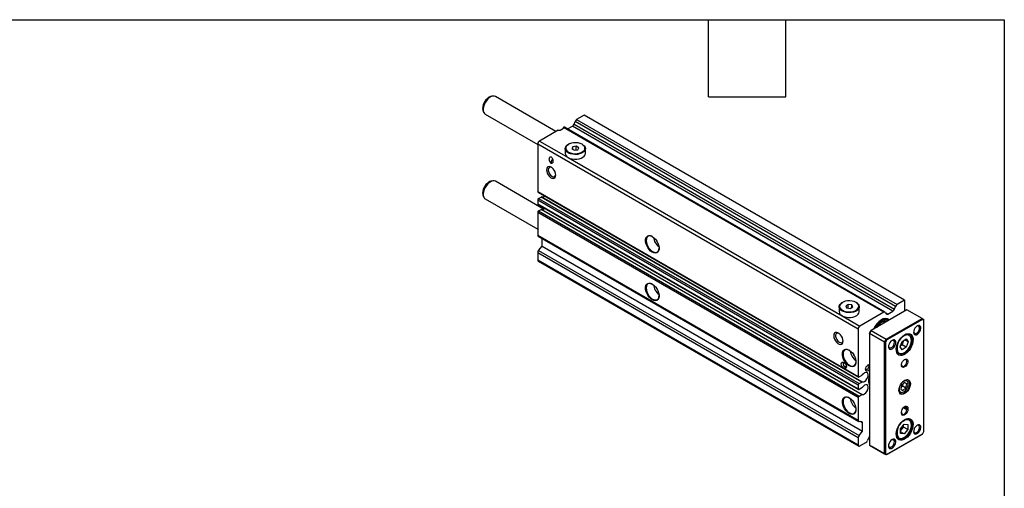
# Model space of a CAD drawing. Header units: millimetres. Extents: x 13 to 546, y 13 to 419.
# Tile 6 of 6: x 352 to 546, y 327 to 419. Entities that reach past the tile are written whole.
import ezdxf

# ---------------------------------------------------------------- set-up
doc = ezdxf.new("R2010")
doc.units = ezdxf.units.MM
doc.header["$LTSCALE"] = 2
doc.linetypes.add('SLD-Solid', pattern=[0])
doc.layers.add('TEXT', color=140, linetype='SLD-Solid', lineweight=25)

msp = doc.modelspace()

# ---------------------------------------------------------------- linework, layer by layer
for p, q in [((445.08, 404.01), (444.87, 403.98)), ((457.54, 397.02), (445.58, 403.93)), ((443.17, 401.05), (443.26, 400.85)), ((443.58, 400.46), (453.95, 394.48)), ((461.12, 398.48), (461.32, 399)), ((461.12, 398.48), (461.32, 399)), ((524.61, 362.47), (461.32, 399)), ((524.61, 362.47), (461.32, 399)), ((463.14, 400.26), (461.63, 399.39)), ((463.14, 400.26), (461.63, 399.39)), ((461.63, 399.39), (524.92, 362.85)), ((461.63, 399.39), (524.92, 362.85)), ((526.42, 363.72), (463.14, 400.26)), ((526.42, 363.72), (463.14, 400.26)), ((458.01, 397.3), (454.3, 395.15)), ((458.01, 397.3), (454.3, 395.15)), ((458.01, 397.3), (458.37, 397.3)), ((458.01, 397.3), (458.37, 397.3)), ((458.37, 397.3), (459.07, 397.71)), ((458.37, 397.3), (459.07, 397.71)), ((459.07, 397.71), (459.07, 397.81)), ((522.28, 361.33), (459.07, 397.81)), ((459.07, 397.71), (459.07, 397.81)), ((522.28, 361.33), (459.07, 397.81)), ((522.53, 361.35), (459.24, 397.89)), ((522.53, 361.35), (459.24, 397.89)), ((459.84, 397.54), (460.81, 398.1)), ((459.84, 397.54), (460.81, 398.1)), ((524.1, 361.56), (460.81, 398.1)), ((524.1, 361.56), (460.81, 398.1)), ((461.12, 398.48), (524.41, 361.94)), ((461.12, 398.48), (524.41, 361.94)), ((454.3, 395.15), (459.96, 391.89)), ((454.3, 395.15), (459.96, 391.89)), ((517.23, 358.01), (453.95, 394.54)), ((453.95, 394.54), (453.95, 385.19)), ((517.23, 358.01), (453.95, 394.54)), ((453.95, 394.54), (453.95, 385.19)), ((459.37, 393.64), (459.37, 392.7)), ((459.37, 393.64), (459.37, 392.7)), ((460.03, 394.5), (459.96, 394.46)), ((460.03, 394.5), (459.96, 394.46)), ((460.86, 394.02), (460.67, 393.62)), ((460.86, 394.02), (460.67, 393.62)), ((460.67, 393.62), (461.18, 393.32)), ((460.67, 393.62), (461.18, 393.32)), ((461.56, 394.13), (460.86, 394.02)), ((461.56, 394.13), (460.86, 394.02)), ((460.86, 393.51), (460.86, 394.02)), ((460.86, 393.51), (460.86, 394.02)), ((461.18, 393.32), (461.88, 393.43)), ((461.18, 393.32), (461.88, 393.43)), ((462.07, 393.83), (461.56, 394.13)), ((461.56, 393.38), (461.56, 394.13)), ((462.07, 393.83), (461.56, 394.13)), ((461.56, 393.38), (461.56, 394.13)), ((461.88, 393.43), (462.07, 393.83)), ((461.88, 393.43), (462.07, 393.83)), ((462.79, 394.46), (462.71, 394.5)), ((462.79, 394.46), (462.71, 394.5)), ((463.37, 392.7), (463.37, 393.64)), ((463.37, 392.7), (463.37, 393.64)), ((459.96, 391.89), (514.05, 360.66)), ((459.96, 391.89), (514.05, 360.66)), ((445.08, 387.27), (444.87, 387.24)), ((455.09, 381.7), (445.58, 387.19)), ((453.95, 385.19), (514.4, 350.29)), ((453.95, 385.19), (514.4, 350.29)), ((454, 385.08), (517.28, 348.54)), ((454, 385.08), (517.28, 348.54)), ((443.17, 384.31), (443.26, 384.11)), ((443.58, 383.72), (453.95, 377.74)), ((517.23, 346.94), (453.95, 383.48)), ((453.95, 383.48), (453.95, 382.74)), ((517.23, 346.94), (453.95, 383.48)), ((453.95, 383.48), (453.95, 382.74)), ((454.12, 383.78), (454.64, 384.08)), ((454.12, 383.78), (454.64, 384.08)), ((454.12, 383.78), (517.41, 347.25)), ((454.12, 383.78), (517.41, 347.25)), ((517.93, 347.55), (454.64, 384.08)), ((517.93, 347.55), (454.64, 384.08)), ((454.75, 384.1), (518.03, 347.57)), ((454.75, 384.1), (518.03, 347.57)), ((453.95, 382.74), (517.23, 346.21)), ((453.95, 382.74), (517.23, 346.21)), ((454, 382.63), (517.28, 346.09)), ((454, 382.63), (517.28, 346.09)), ((454.12, 381.33), (454.64, 381.63)), ((454.12, 381.33), (454.64, 381.63)), ((454.12, 381.33), (517.41, 344.8)), ((454.12, 381.33), (517.41, 344.8)), ((517.93, 345.1), (454.64, 381.63)), ((517.93, 345.1), (454.64, 381.63)), ((454.75, 381.65), (518.03, 345.12)), ((454.75, 381.65), (518.03, 345.12)), ((517.23, 344.49), (453.95, 381.03)), ((453.95, 381.03), (453.95, 376.56)), ((517.23, 344.49), (453.95, 381.03)), ((453.95, 381.03), (453.95, 376.56)), ((453.95, 376.56), (517.23, 340.03)), ((453.95, 376.56), (517.23, 340.03)), ((454.05, 376.33), (517.34, 339.8)), ((454.05, 376.33), (517.34, 339.8)), ((454.83, 374.41), (454.83, 375.88)), ((454.83, 374.41), (454.83, 375.88)), ((477.57, 375.22), (477.48, 375.36)), ((477.57, 375.22), (477.48, 375.36)), ((454.12, 373.53), (454.83, 374.41)), ((454.12, 373.53), (454.83, 374.41)), ((454.12, 373.53), (517.41, 337)), ((454.12, 373.53), (517.41, 337)), ((454.83, 374.41), (518.12, 337.88)), ((454.83, 374.41), (518.12, 337.88)), ((517.23, 336.54), (453.95, 373.08)), ((453.95, 373.08), (453.95, 371.68)), ((517.23, 336.54), (453.95, 373.08)), ((453.95, 373.08), (453.95, 371.68)), ((453.95, 371.68), (517.23, 335.14)), ((453.95, 371.68), (517.23, 335.14)), ((454.05, 371.45), (517.34, 334.92)), ((454.05, 371.45), (517.34, 334.92)), ((477.57, 365.83), (477.48, 365.97)), ((477.57, 365.83), (477.48, 365.97)), ((526.42, 363.72), (524.92, 362.85)), ((526.42, 363.72), (524.92, 362.85)), ((526.42, 363.72), (526.42, 361.56)), ((526.42, 363.72), (526.42, 361.56)), ((513.46, 362.42), (513.46, 361.48)), ((513.46, 362.42), (513.46, 361.48)), ((514.12, 363.27), (514.05, 363.23)), ((514.12, 363.27), (514.05, 363.23)), ((515.28, 362.9), (514.77, 362.61)), ((515.28, 362.9), (514.77, 362.61)), ((514.77, 362.61), (514.95, 362.2)), ((514.77, 362.61), (514.95, 362.2)), ((514.95, 362.2), (515.65, 362.1)), ((514.95, 362.2), (515.65, 362.1)), ((515.98, 362.79), (515.28, 362.9)), ((515.28, 362.15), (515.28, 362.9)), ((515.98, 362.79), (515.28, 362.9)), ((515.28, 362.15), (515.28, 362.9)), ((515.65, 362.1), (516.16, 362.39)), ((515.65, 362.1), (516.16, 362.39)), ((516.16, 362.39), (515.98, 362.79)), ((515.98, 362.28), (515.98, 362.79)), ((516.16, 362.39), (515.98, 362.79)), ((515.98, 362.28), (515.98, 362.79)), ((516.88, 363.23), (516.81, 363.27)), ((516.88, 363.23), (516.81, 363.27)), ((517.46, 361.48), (517.46, 362.42)), ((517.46, 361.48), (517.46, 362.42)), ((526.88, 361.82), (519.81, 357.74)), ((524.41, 361.94), (524.61, 362.47)), ((524.41, 361.94), (524.61, 362.47)), ((529.85, 360.11), (526.88, 361.82)), ((514.05, 360.66), (517.59, 358.62)), ((514.05, 360.66), (517.59, 358.62)), ((522.28, 361.33), (517.59, 358.62)), ((522.28, 361.33), (517.59, 358.62)), ((522.58, 361.3), (522.79, 361.01)), ((522.58, 361.3), (522.79, 361.01)), ((522.61, 361.26), (523.09, 360.98)), ((522.61, 361.26), (523.09, 360.98)), ((522.78, 356.03), (529.85, 360.11)), ((523.01, 359.8), (522.8, 359.93)), ((523.01, 359.8), (522.8, 359.93)), ((529.92, 359.9), (522.93, 355.87)), ((523.09, 360.98), (524.1, 361.56)), ((523.09, 360.98), (524.1, 361.56)), ((529.85, 360.11), (529.92, 359.9)), ((529.85, 360.11), (530.21, 359.91)), ((530.21, 359.73), (529.92, 359.9)), ((530.21, 359.73), (530.21, 359.91)), ((517.23, 358.01), (517.23, 348.66)), ((517.23, 358.01), (517.23, 348.66)), ((530.21, 337.79), (530.21, 359.73)), ((519.81, 357.74), (519.46, 357.13)), ((519.46, 357.2), (519.75, 357.71)), ((519.46, 357.13), (519.46, 357.2)), ((522.43, 355.41), (519.46, 357.13)), ((519.46, 357.13), (519.46, 335.08)), ((519.81, 357.74), (519.75, 357.71)), ((519.81, 357.74), (522.78, 356.03)), ((522.43, 355.41), (522.78, 356.03)), ((522.78, 356.03), (522.93, 355.87)), ((525.91, 355.59), (526.73, 356.06)), ((527.14, 355.48), (526.43, 355.89)), ((526.73, 356.06), (527.14, 355.48)), ((527.31, 356.89), (527.05, 357.04)), ((522.43, 355.41), (522.64, 355.36)), ((522.43, 333.37), (522.43, 355.41)), ((522.93, 355.87), (522.64, 355.36)), ((522.64, 355.36), (522.64, 333.42)), ((525.5, 354.53), (525.91, 355.59)), ((525.91, 353.95), (525.5, 354.53)), ((525.56, 354.69), (525.91, 354.89)), ((525.91, 354.89), (526.26, 355.79)), ((526.73, 354.43), (525.91, 354.89)), ((526.73, 354.43), (525.91, 353.95)), ((527.14, 355.48), (526.73, 354.43)), ((516.46, 352.76), (516.37, 352.91)), ((516.46, 352.76), (516.37, 352.91)), ((524.92, 353.36), (525.19, 353.21)), ((514.26, 351.15), (514.26, 351.14)), ((514.26, 351.15), (514.26, 351.14)), ((514.37, 351.36), (514.32, 351.3)), ((514.37, 351.36), (514.32, 351.3)), ((514.4, 350.29), (517.23, 348.66)), ((514.4, 350.29), (517.23, 348.66)), ((514.74, 350.57), (514.82, 350.58)), ((514.74, 350.57), (514.82, 350.58)), ((518.84, 350.06), (518.76, 350.07)), ((518.84, 350.06), (518.76, 350.07)), ((519, 350.09), (519.01, 350.09)), ((519, 350.09), (519.01, 350.09)), ((519.21, 350.85), (519.27, 350.79)), ((519.21, 350.85), (519.27, 350.79)), ((517.93, 348.86), (517.41, 348.56)), ((517.93, 348.86), (517.41, 348.56)), ((519.42, 348.1), (519.29, 347.99)), ((519.42, 348.1), (519.29, 347.99)), ((519.42, 348.1), (519.31, 348.17)), ((519.42, 348.1), (519.31, 348.17)), ((519.4, 348.72), (519.41, 348.72)), ((519.4, 348.72), (519.41, 348.72)), ((519.41, 348.72), (519.46, 348.74)), ((519.41, 348.72), (519.46, 348.74)), ((519.46, 348.14), (519.42, 348.1)), ((519.46, 348.14), (519.42, 348.1)), ((517.23, 346.94), (517.23, 346.21)), ((517.23, 346.94), (517.23, 346.21)), ((517.41, 347.25), (517.93, 347.55)), ((517.41, 347.25), (517.93, 347.55)), ((517.93, 346.41), (517.41, 346.11)), ((517.93, 346.41), (517.41, 346.11)), ((525.82, 346.93), (525.66, 346.15)), ((525.66, 346.15), (526.09, 345.9)), ((525.73, 346.52), (526.04, 346.79)), ((526.41, 347.45), (525.82, 346.93)), ((526.04, 346.79), (526.13, 347.21)), ((526.04, 346.79), (526.68, 346.43)), ((526.09, 345.9), (526.68, 346.43)), ((526.84, 347.2), (526.41, 347.45)), ((526.41, 347.45), (526.84, 347.2)), ((526.68, 346.43), (526.84, 347.2)), ((526.86, 347.91), (526.74, 347.98)), ((517.23, 344.49), (517.23, 340.03)), ((517.23, 344.49), (517.23, 340.03)), ((517.41, 344.8), (517.93, 345.1)), ((517.41, 344.8), (517.93, 345.1)), ((525.37, 345.6), (525.49, 345.53)), ((516.46, 343.37), (516.37, 343.52)), ((516.46, 343.37), (516.37, 343.52)), ((526.19, 342.53), (526.85, 342.15)), ((526.33, 342.65), (526.85, 342.35)), ((527.06, 342.35), (526.85, 342.35)), ((526.85, 342.15), (526.85, 342.35)), ((527.06, 342.35), (527.06, 342.15)), ((525.79, 341.41), (525.79, 341.62)), ((527.06, 342.15), (526.85, 342.15)), ((517.94, 339.73), (517.41, 339.78)), ((517.94, 339.73), (517.41, 339.78)), ((518.12, 339.48), (517.63, 339.76)), ((518.12, 339.48), (517.63, 339.76)), ((518.12, 337.88), (518.12, 339.48)), ((518.12, 337.88), (518.12, 339.48)), ((525.61, 338.33), (526.32, 339.21)), ((525.61, 337.93), (526.21, 338.67)), ((526.21, 338.67), (526.21, 339.08)), ((527.03, 338.2), (526.21, 338.67)), ((526.32, 339.21), (527.03, 339.15)), ((527.03, 339.15), (527.03, 338.2)), ((527.31, 340.15), (527.05, 340.3)), ((517.23, 336.54), (517.23, 335.14)), ((517.23, 336.54), (517.23, 335.14)), ((517.41, 337), (518.12, 337.88)), ((517.41, 337), (518.12, 337.88)), ((519.25, 336.51), (519.05, 335.99)), ((519.25, 336.51), (519.05, 335.99)), ((529.85, 337.25), (522.78, 333.16)), ((522.93, 333.25), (529.92, 337.28)), ((524.92, 336.62), (525.19, 336.47)), ((525.61, 337.39), (525.61, 338.33)), ((526.32, 337.32), (525.61, 337.73)), ((526.32, 337.32), (525.61, 337.39)), ((527.03, 338.2), (526.32, 337.32)), ((529.92, 337.28), (529.85, 337.25)), ((529.92, 337.28), (530.21, 337.79)), ((517.59, 334.94), (518.74, 335.61)), ((517.59, 334.94), (518.74, 335.61)), ((519.46, 335.08), (522.43, 333.37)), ((519.46, 335.08), (519.81, 334.88)), ((522.78, 333.16), (519.81, 334.88)), ((522.43, 333.37), (522.64, 333.42)), ((522.78, 333.16), (522.43, 333.37)), ((522.64, 333.42), (522.93, 333.25)), ((522.93, 333.25), (522.78, 333.16))]:
    msp.add_line(p, q)
at = {"flags": 128}
for points in [[(444.87, 403.98), (444.71, 403.95), (444.4, 403.81), (444.09, 403.59), (443.79, 403.29), (443.53, 402.93), (443.32, 402.53), (443.17, 402.13), (443.1, 401.73), (443.1, 401.36), (443.17, 401.05), (443.17, 401.05)], [(445.58, 403.93), (445.35, 404.01), (445.06, 404.01), (444.74, 403.91), (444.41, 403.72), (444.09, 403.45), (443.8, 403.11), (443.55, 402.72), (443.35, 402.3), (443.22, 401.88), (443.17, 401.47), (443.18, 401.11), (443.28, 400.8), (443.44, 400.56), (443.58, 400.46)], [(460.03, 392.95), (460.39, 392.79), (460.81, 392.68), (461.26, 392.63), (461.71, 392.65), (462.15, 392.72), (462.54, 392.86), (462.87, 393.05), (463.1, 393.28), (463.24, 393.53), (463.27, 393.79), (463.19, 394.05), (463, 394.29), (462.71, 394.5), (462.35, 394.66), (461.94, 394.77), (461.49, 394.82), (461.03, 394.8), (460.59, 394.73), (460.2, 394.59), (459.88, 394.4), (459.64, 394.18), (459.5, 393.92), (459.47, 393.66), (459.56, 393.4), (459.75, 393.16), (460.03, 392.95)], [(460.03, 392.95), (460.39, 392.79), (460.81, 392.68), (461.26, 392.63), (461.71, 392.65), (462.15, 392.72), (462.54, 392.86), (462.87, 393.05), (463.1, 393.28), (463.24, 393.53), (463.27, 393.79), (463.19, 394.05), (463, 394.29), (462.71, 394.5), (462.35, 394.66), (461.94, 394.77), (461.49, 394.82), (461.03, 394.8), (460.59, 394.73), (460.2, 394.59), (459.88, 394.4), (459.64, 394.18), (459.5, 393.92), (459.47, 393.66), (459.56, 393.4), (459.75, 393.16), (460.03, 392.95)], [(462.79, 394.46), (462.87, 394.41), (463.13, 394.19), (463.3, 393.94), (463.37, 393.68), (463.33, 393.41), (463.18, 393.16), (462.94, 392.93), (462.61, 392.74), (462.22, 392.6), (461.78, 392.51), (461.31, 392.49), (460.85, 392.53), (460.42, 392.63), (460.04, 392.78), (459.73, 392.98), (459.51, 393.22), (459.39, 393.48), (459.38, 393.74), (459.47, 394.01), (459.67, 394.25), (459.96, 394.46), (459.96, 394.46)], [(462.79, 394.46), (462.87, 394.41), (463.13, 394.19), (463.3, 393.94), (463.37, 393.68), (463.33, 393.41), (463.18, 393.16), (462.94, 392.93), (462.61, 392.74), (462.22, 392.6), (461.78, 392.51), (461.31, 392.49), (460.85, 392.53), (460.42, 392.63), (460.04, 392.78), (459.73, 392.98), (459.51, 393.22), (459.39, 393.48), (459.38, 393.74), (459.47, 394.01), (459.67, 394.25), (459.96, 394.46), (459.96, 394.46)], [(459.96, 391.89), (460.32, 391.72), (460.74, 391.61), (461.2, 391.55), (461.66, 391.56), (462.11, 391.63), (462.52, 391.76), (462.87, 391.94), (463.13, 392.16), (463.3, 392.41), (463.37, 392.67), (463.37, 392.7)], [(459.96, 391.89), (460.32, 391.72), (460.74, 391.61), (461.2, 391.55), (461.66, 391.56), (462.11, 391.63), (462.52, 391.76), (462.87, 391.94), (463.13, 392.16), (463.3, 392.41), (463.37, 392.67), (463.37, 392.7)], [(457.52, 388.4), (457.48, 388.72), (457.37, 389.06), (457.2, 389.38), (456.98, 389.67), (456.73, 389.9), (456.47, 390.05), (456.22, 390.11), (456, 390.08), (455.82, 389.95), (455.72, 389.74), (455.68, 389.46), (455.72, 389.14), (455.82, 388.8), (456, 388.47), (456.22, 388.18), (456.47, 387.95), (456.73, 387.8), (456.98, 387.74), (457.2, 387.78), (457.37, 387.91), (457.48, 388.12), (457.52, 388.4)], [(457.52, 388.4), (457.48, 388.72), (457.37, 389.06), (457.2, 389.38), (456.98, 389.67), (456.73, 389.9), (456.47, 390.05), (456.22, 390.11), (456, 390.08), (455.82, 389.95), (455.72, 389.74), (455.68, 389.46), (455.72, 389.14), (455.82, 388.8), (456, 388.47), (456.22, 388.18), (456.47, 387.95), (456.73, 387.8), (456.98, 387.74), (457.2, 387.78), (457.37, 387.91), (457.48, 388.12), (457.52, 388.4)], [(456.69, 389.93), (456.48, 389.99), (456.27, 389.95), (456.12, 389.81), (456.04, 389.59), (456.04, 389.31), (456.12, 389), (456.27, 388.69), (456.48, 388.42), (456.71, 388.21), (456.96, 388.09), (457.18, 388.08), (457.36, 388.17), (457.48, 388.35), (457.51, 388.51)], [(456.69, 389.93), (456.48, 389.99), (456.27, 389.95), (456.12, 389.81), (456.04, 389.59), (456.04, 389.31), (456.12, 389), (456.27, 388.69), (456.48, 388.42), (456.71, 388.21), (456.96, 388.09), (457.18, 388.08), (457.36, 388.17), (457.48, 388.35), (457.51, 388.51)], [(444.87, 387.24), (444.71, 387.21), (444.4, 387.07), (444.09, 386.85), (443.79, 386.55), (443.53, 386.19), (443.32, 385.79), (443.17, 385.39), (443.1, 384.99), (443.1, 384.62), (443.17, 384.31), (443.17, 384.31)], [(445.58, 387.19), (445.35, 387.27), (445.06, 387.27), (444.74, 387.17), (444.41, 386.98), (444.09, 386.71), (443.8, 386.37), (443.55, 385.98), (443.35, 385.57), (443.22, 385.14), (443.17, 384.74), (443.18, 384.37), (443.28, 384.06), (443.44, 383.83), (443.58, 383.72)], [(476.57, 376.29), (476.9, 376.06), (477.2, 375.76), (477.46, 375.39), (477.68, 374.99), (477.83, 374.57), (477.91, 374.16), (477.91, 373.79), (477.83, 373.47), (477.68, 373.22), (477.46, 373.07), (477.2, 373.01), (476.9, 373.05), (476.57, 373.19), (476.25, 373.42), (475.95, 373.73), (475.68, 374.1), (475.47, 374.5), (475.32, 374.92), (475.24, 375.33), (475.24, 375.7), (475.32, 376.02), (475.47, 376.26), (475.68, 376.42), (475.95, 376.48), (476.25, 376.43), (476.57, 376.29)], [(476.57, 376.29), (476.9, 376.06), (477.2, 375.76), (477.46, 375.39), (477.68, 374.99), (477.83, 374.57), (477.91, 374.16), (477.91, 373.79), (477.83, 373.47), (477.68, 373.22), (477.46, 373.07), (477.2, 373.01), (476.9, 373.05), (476.57, 373.19), (476.25, 373.42), (475.95, 373.73), (475.68, 374.1), (475.47, 374.5), (475.32, 374.92), (475.24, 375.33), (475.24, 375.7), (475.32, 376.02), (475.47, 376.26), (475.68, 376.42), (475.95, 376.48), (476.25, 376.43), (476.57, 376.29)], [(476.61, 376.27), (476.49, 376.33), (476.19, 376.42), (475.92, 376.41), (475.69, 376.31), (475.52, 376.12), (475.41, 375.85), (475.37, 375.52)], [(476.61, 376.27), (476.49, 376.33), (476.19, 376.42), (475.92, 376.41), (475.69, 376.31), (475.52, 376.12), (475.41, 375.85), (475.37, 375.52)], [(475.37, 375.52), (475.41, 375.14), (475.52, 374.75), (475.69, 374.36), (475.92, 373.99), (476.19, 373.67), (476.49, 373.41), (476.8, 373.24), (477.1, 373.15), (477.37, 373.16), (477.6, 373.26), (477.77, 373.45), (477.88, 373.72), (477.92, 374.01)], [(475.37, 375.52), (475.41, 375.14), (475.52, 374.75), (475.69, 374.36), (475.92, 373.99), (476.19, 373.67), (476.49, 373.41), (476.8, 373.24), (477.1, 373.15), (477.37, 373.16), (477.6, 373.26), (477.77, 373.45), (477.88, 373.72), (477.92, 374.01)], [(476.57, 366.9), (476.9, 366.67), (477.2, 366.37), (477.46, 366), (477.68, 365.6), (477.83, 365.18), (477.91, 364.77), (477.91, 364.4), (477.83, 364.08), (477.68, 363.83), (477.46, 363.68), (477.2, 363.62), (476.9, 363.66), (476.57, 363.8), (476.25, 364.03), (475.95, 364.34), (475.68, 364.71), (475.47, 365.11), (475.32, 365.53), (475.24, 365.94), (475.24, 366.31), (475.32, 366.63), (475.47, 366.87), (475.68, 367.03), (475.95, 367.09), (476.25, 367.04), (476.57, 366.9)], [(476.57, 366.9), (476.9, 366.67), (477.2, 366.37), (477.46, 366), (477.68, 365.6), (477.83, 365.18), (477.91, 364.77), (477.91, 364.4), (477.83, 364.08), (477.68, 363.83), (477.46, 363.68), (477.2, 363.62), (476.9, 363.66), (476.57, 363.8), (476.25, 364.03), (475.95, 364.34), (475.68, 364.71), (475.47, 365.11), (475.32, 365.53), (475.24, 365.94), (475.24, 366.31), (475.32, 366.63), (475.47, 366.87), (475.68, 367.03), (475.95, 367.09), (476.25, 367.04), (476.57, 366.9)], [(476.61, 366.88), (476.49, 366.94), (476.19, 367.03), (475.92, 367.02), (475.69, 366.92), (475.52, 366.73), (475.41, 366.46), (475.37, 366.13)], [(476.61, 366.88), (476.49, 366.94), (476.19, 367.03), (475.92, 367.02), (475.69, 366.92), (475.52, 366.73), (475.41, 366.46), (475.37, 366.13)], [(475.37, 366.13), (475.41, 365.75), (475.52, 365.36), (475.69, 364.97), (475.92, 364.6), (476.19, 364.28), (476.49, 364.02), (476.8, 363.85), (477.1, 363.76), (477.37, 363.77), (477.6, 363.87), (477.77, 364.06), (477.88, 364.33), (477.92, 364.62)], [(475.37, 366.13), (475.41, 365.75), (475.52, 365.36), (475.69, 364.97), (475.92, 364.6), (476.19, 364.28), (476.49, 364.02), (476.8, 363.85), (477.1, 363.76), (477.37, 363.77), (477.6, 363.87), (477.77, 364.06), (477.88, 364.33), (477.92, 364.62)], [(516.88, 363.23), (516.96, 363.18), (517.23, 362.96), (517.4, 362.71), (517.46, 362.45), (517.42, 362.18), (517.28, 361.93), (517.03, 361.7), (516.71, 361.51), (516.31, 361.37), (515.87, 361.29), (515.41, 361.26), (514.95, 361.3), (514.52, 361.4), (514.14, 361.55), (513.83, 361.75), (513.61, 361.99), (513.49, 362.25), (513.47, 362.52), (513.57, 362.78), (513.76, 363.02), (514.05, 363.23), (514.05, 363.23)], [(516.88, 363.23), (516.96, 363.18), (517.23, 362.96), (517.4, 362.71), (517.46, 362.45), (517.42, 362.18), (517.28, 361.93), (517.03, 361.7), (516.71, 361.51), (516.31, 361.37), (515.87, 361.29), (515.41, 361.26), (514.95, 361.3), (514.52, 361.4), (514.14, 361.55), (513.83, 361.75), (513.61, 361.99), (513.49, 362.25), (513.47, 362.52), (513.57, 362.78), (513.76, 363.02), (514.05, 363.23), (514.05, 363.23)], [(514.12, 361.72), (514.48, 361.56), (514.9, 361.45), (515.35, 361.4), (515.81, 361.42), (516.24, 361.5), (516.64, 361.63), (516.96, 361.82), (517.2, 362.05), (517.33, 362.3), (517.36, 362.56), (517.28, 362.82), (517.09, 363.07), (516.81, 363.27), (516.45, 363.44), (516.03, 363.54), (515.58, 363.59), (515.12, 363.58), (514.68, 363.5), (514.29, 363.36), (513.97, 363.17), (513.73, 362.95), (513.6, 362.7), (513.57, 362.43), (513.65, 362.17), (513.84, 361.93), (514.12, 361.72)], [(514.12, 361.72), (514.48, 361.56), (514.9, 361.45), (515.35, 361.4), (515.81, 361.42), (516.24, 361.5), (516.64, 361.63), (516.96, 361.82), (517.2, 362.05), (517.33, 362.3), (517.36, 362.56), (517.28, 362.82), (517.09, 363.07), (516.81, 363.27), (516.45, 363.44), (516.03, 363.54), (515.58, 363.59), (515.12, 363.58), (514.68, 363.5), (514.29, 363.36), (513.97, 363.17), (513.73, 362.95), (513.6, 362.7), (513.57, 362.43), (513.65, 362.17), (513.84, 361.93), (514.12, 361.72)], [(514.05, 360.66), (514.41, 360.49), (514.84, 360.38), (515.29, 360.33), (515.75, 360.33), (516.2, 360.4), (516.61, 360.53), (516.96, 360.71), (517.23, 360.93), (517.4, 361.18), (517.46, 361.44), (517.46, 361.48)], [(514.05, 360.66), (514.41, 360.49), (514.84, 360.38), (515.29, 360.33), (515.75, 360.33), (516.2, 360.4), (516.61, 360.53), (516.96, 360.71), (517.23, 360.93), (517.4, 361.18), (517.46, 361.44), (517.46, 361.48)], [(522.8, 359.93), (522.58, 360.01), (522.34, 360.04)], [(522.8, 359.93), (522.58, 360.01), (522.34, 360.04)], [(528.9, 358.64), (528.66, 358.46), (528.45, 358.21), (528.29, 357.91), (528.2, 357.6), (528.18, 357.32), (528.24, 357.08), (528.37, 356.93), (528.55, 356.87), (528.78, 356.91), (529.02, 357.05), (529.24, 357.27), (529.43, 357.54), (529.56, 357.85), (529.62, 358.15), (529.6, 358.41), (529.51, 358.61), (529.34, 358.72), (529.14, 358.73), (528.9, 358.64)], [(528.18, 357.47), (528.2, 357.38), (528.29, 357.21), (528.45, 357.13), (528.65, 357.16), (528.87, 357.28), (529.07, 357.49), (529.22, 357.75), (529.32, 358.02), (529.34, 358.28), (529.28, 358.49), (529.15, 358.61), (528.97, 358.63), (528.83, 358.59)], [(514.26, 355.64), (514.23, 355.96), (514.12, 356.3), (513.95, 356.62), (513.73, 356.91), (513.47, 357.14), (513.21, 357.3), (512.96, 357.36), (512.74, 357.32), (512.57, 357.19), (512.46, 356.98), (512.42, 356.7), (512.46, 356.38), (512.57, 356.04), (512.74, 355.71), (512.96, 355.42), (513.21, 355.19), (513.47, 355.04), (513.73, 354.98), (513.95, 355.02), (514.12, 355.15), (514.23, 355.36), (514.26, 355.64)], [(514.26, 355.64), (514.23, 355.96), (514.12, 356.3), (513.95, 356.62), (513.73, 356.91), (513.47, 357.14), (513.21, 357.3), (512.96, 357.36), (512.74, 357.32), (512.57, 357.19), (512.46, 356.98), (512.42, 356.7), (512.46, 356.38), (512.57, 356.04), (512.74, 355.71), (512.96, 355.42), (513.21, 355.19), (513.47, 355.04), (513.73, 354.98), (513.95, 355.02), (514.12, 355.15), (514.23, 355.36), (514.26, 355.64)], [(513.44, 357.17), (513.22, 357.23), (513.02, 357.19), (512.87, 357.06), (512.79, 356.84), (512.79, 356.55), (512.87, 356.24), (513.02, 355.93), (513.22, 355.66), (513.46, 355.45), (513.7, 355.34), (513.93, 355.32), (514.11, 355.41), (514.22, 355.59), (514.26, 355.75)], [(513.44, 357.17), (513.22, 357.23), (513.02, 357.19), (512.87, 357.06), (512.79, 356.84), (512.79, 356.55), (512.87, 356.24), (513.02, 355.93), (513.22, 355.66), (513.46, 355.45), (513.7, 355.34), (513.93, 355.32), (514.11, 355.41), (514.22, 355.59), (514.26, 355.75)], [(523.95, 355.78), (523.71, 355.6), (523.5, 355.35), (523.34, 355.05), (523.25, 354.75), (523.23, 354.46), (523.29, 354.23), (523.42, 354.07), (523.61, 354.01), (523.83, 354.05), (524.07, 354.19), (524.29, 354.41), (524.48, 354.69), (524.61, 354.99), (524.67, 355.29), (524.65, 355.56), (524.56, 355.75), (524.4, 355.86), (524.19, 355.87), (523.95, 355.78)], [(524.76, 354.03), (524.78, 353.78), (524.88, 353.45), (525.04, 353.19), (525.26, 353.02), (525.53, 352.94), (525.85, 352.95), (526.18, 353.06), (526.53, 353.26), (526.86, 353.54), (527.17, 353.89), (527.45, 354.28), (527.67, 354.72), (527.83, 355.16), (527.92, 355.6), (527.94, 356), (527.89, 356.36), (527.76, 356.66), (527.57, 356.88), (527.32, 357), (527.02, 357.04), (526.7, 356.98), (526.39, 356.84)], [(526.42, 356.86), (526.78, 357.03), (527.12, 357.09), (527.43, 357.05), (527.69, 356.92), (527.89, 356.69), (528.03, 356.38), (528.08, 356.01), (528.06, 355.58), (527.97, 355.13), (527.8, 354.66), (527.57, 354.21), (527.28, 353.8), (526.96, 353.43), (526.6, 353.14), (526.25, 352.93), (525.89, 352.82), (525.57, 352.81), (525.28, 352.89), (525.05, 353.07), (524.88, 353.34), (524.79, 353.69), (524.77, 354.09), (524.82, 354.53), (524.96, 355), (525.16, 355.46), (525.42, 355.89), (525.73, 356.28), (526.07, 356.61), (526.42, 356.86)], [(525.85, 353.17), (526.15, 353.27), (526.49, 353.46), (526.81, 353.74), (527.11, 354.08), (527.36, 354.47), (527.56, 354.9), (527.69, 355.32), (527.75, 355.74), (527.73, 356.11), (527.63, 356.42), (527.58, 356.52)], [(515.46, 353.84), (515.79, 353.61), (516.09, 353.3), (516.36, 352.94), (516.57, 352.53), (516.72, 352.12), (516.8, 351.71), (516.8, 351.33), (516.72, 351.02), (516.57, 350.77), (516.36, 350.62), (516.09, 350.56), (515.79, 350.6), (515.46, 350.74), (515.14, 350.97), (514.84, 351.28), (514.57, 351.64), (514.36, 352.05), (514.21, 352.47), (514.13, 352.87), (514.13, 353.25), (514.21, 353.57), (514.36, 353.81), (514.57, 353.97), (514.84, 354.03), (515.14, 353.98), (515.46, 353.84)], [(515.46, 353.84), (515.79, 353.61), (516.09, 353.3), (516.36, 352.94), (516.57, 352.53), (516.72, 352.12), (516.8, 351.71), (516.8, 351.33), (516.72, 351.02), (516.57, 350.77), (516.36, 350.62), (516.09, 350.56), (515.79, 350.6), (515.46, 350.74), (515.14, 350.97), (514.84, 351.28), (514.57, 351.64), (514.36, 352.05), (514.21, 352.47), (514.13, 352.87), (514.13, 353.25), (514.21, 353.57), (514.36, 353.81), (514.57, 353.97), (514.84, 354.03), (515.14, 353.98), (515.46, 353.84)], [(515.5, 353.82), (515.38, 353.88), (515.08, 353.97), (514.81, 353.96), (514.58, 353.86), (514.41, 353.67), (514.3, 353.4), (514.26, 353.07)], [(515.5, 353.82), (515.38, 353.88), (515.08, 353.97), (514.81, 353.96), (514.58, 353.86), (514.41, 353.67), (514.3, 353.4), (514.26, 353.07)], [(523.23, 354.62), (523.25, 354.52), (523.34, 354.35), (523.5, 354.28), (523.7, 354.3), (523.92, 354.43), (524.12, 354.63), (524.27, 354.89), (524.37, 355.17), (524.39, 355.42), (524.33, 355.63), (524.2, 355.75), (524.02, 355.78), (523.88, 355.73)], [(514.26, 353.07), (514.3, 352.69), (514.41, 352.3), (514.58, 351.91), (514.81, 351.54), (515.08, 351.22), (515.38, 350.96), (515.69, 350.78), (515.99, 350.7), (516.26, 350.7), (516.49, 350.81), (516.66, 351), (516.77, 351.27), (516.81, 351.56)], [(514.26, 353.07), (514.3, 352.69), (514.41, 352.3), (514.58, 351.91), (514.81, 351.54), (515.08, 351.22), (515.38, 350.96), (515.69, 350.78), (515.99, 350.7), (516.26, 350.7), (516.49, 350.81), (516.66, 351), (516.77, 351.27), (516.81, 351.56)], [(525.79, 350.97), (525.83, 350.81), (525.94, 350.68), (526.12, 350.65), (526.32, 350.72), (526.52, 350.88), (526.69, 351.12), (526.81, 351.38), (526.85, 351.64), (526.81, 351.85), (526.69, 351.98), (526.52, 352.01), (526.37, 351.97)], [(526.42, 352.01), (526.64, 352.09), (526.83, 352.07), (526.98, 351.96), (527.05, 351.76), (527.05, 351.5), (526.98, 351.22), (526.83, 350.94), (526.64, 350.71), (526.42, 350.54), (526.21, 350.45), (526.02, 350.47), (525.87, 350.59), (525.8, 350.78), (525.8, 351.04), (525.87, 351.32), (526.02, 351.6), (526.21, 351.84), (526.42, 352.01)], [(514.4, 350.29), (514.21, 350.44), (514.05, 350.66), (513.95, 350.91), (513.91, 351.15), (513.95, 351.34), (514.05, 351.47), (514.21, 351.5), (514.4, 351.43), (514.59, 351.28), (514.75, 351.06), (514.86, 350.82), (514.9, 350.58), (514.86, 350.38), (514.75, 350.26), (514.59, 350.22), (514.4, 350.29)], [(514.4, 350.29), (514.21, 350.44), (514.05, 350.66), (513.95, 350.91), (513.91, 351.15), (513.95, 351.34), (514.05, 351.47), (514.21, 351.5), (514.4, 351.43), (514.59, 351.28), (514.75, 351.06), (514.86, 350.82), (514.9, 350.58), (514.86, 350.38), (514.75, 350.26), (514.59, 350.22), (514.4, 350.29)], [(514.5, 351.37), (514.46, 351.37), (514.36, 351.35), (514.29, 351.27), (514.26, 351.15)], [(514.5, 351.37), (514.46, 351.37), (514.36, 351.35), (514.29, 351.27), (514.26, 351.15)], [(514.57, 350.6), (514.58, 350.6), (514.7, 350.55), (514.81, 350.57), (514.87, 350.65), (514.89, 350.7)], [(514.57, 350.6), (514.58, 350.6), (514.7, 350.55), (514.81, 350.57), (514.87, 350.65), (514.89, 350.7)], [(519.18, 349.78), (518.99, 349.71), (518.83, 349.75), (518.72, 349.87), (518.68, 350.07), (518.72, 350.31), (518.83, 350.55), (518.99, 350.77), (519.18, 350.92), (519.37, 350.99), (519.46, 350.98)], [(519.18, 349.78), (518.99, 349.71), (518.83, 349.75), (518.72, 349.87), (518.68, 350.07), (518.72, 350.31), (518.83, 350.55), (518.99, 350.77), (519.18, 350.92), (519.37, 350.99), (519.46, 350.98)], [(518.69, 350.19), (518.71, 350.14), (518.78, 350.06), (518.88, 350.04), (519, 350.09)], [(518.69, 350.19), (518.71, 350.14), (518.78, 350.06), (518.88, 350.04), (519, 350.09)], [(519.32, 350.63), (519.32, 350.64), (519.29, 350.76), (519.23, 350.84), (519.12, 350.86), (519.08, 350.86)], [(519.32, 350.63), (519.32, 350.64), (519.29, 350.76), (519.23, 350.84), (519.12, 350.86), (519.08, 350.86)], [(519.46, 350.05), (519.37, 349.93), (519.18, 349.78)], [(519.46, 350.05), (519.37, 349.93), (519.18, 349.78)], [(518.03, 347.57), (518.26, 347.57), (518.5, 347.68), (518.75, 347.88), (518.96, 348.16), (519.12, 348.47), (519.2, 348.79), (519.2, 349.08), (519.12, 349.31), (518.96, 349.44), (518.75, 349.47), (518.5, 349.39), (518.26, 349.21), (518.03, 348.95)], [(518.03, 347.57), (518.26, 347.57), (518.5, 347.68), (518.75, 347.88), (518.96, 348.16), (519.12, 348.47), (519.2, 348.79), (519.2, 349.08), (519.12, 349.31), (518.96, 349.44), (518.75, 349.47), (518.5, 349.39), (518.26, 349.21), (518.03, 348.95)], [(519.46, 348.53), (519.42, 348.52), (519.36, 348.5)], [(519.46, 348.53), (519.42, 348.52), (519.36, 348.5)], [(518.03, 345.12), (518.26, 345.12), (518.5, 345.23), (518.75, 345.43), (518.96, 345.71), (519.12, 346.02), (519.2, 346.34), (519.2, 346.63), (519.12, 346.86), (518.96, 346.99), (518.75, 347.02), (518.5, 346.94), (518.26, 346.76), (518.03, 346.5)], [(518.03, 345.12), (518.26, 345.12), (518.5, 345.23), (518.75, 345.43), (518.96, 345.71), (519.12, 346.02), (519.2, 346.34), (519.2, 346.63), (519.12, 346.86), (518.96, 346.99), (518.75, 347.02), (518.5, 346.94), (518.26, 346.76), (518.03, 346.5)], [(519.46, 347.56), (519.37, 347.44), (519.32, 347.4)], [(519.46, 347.56), (519.37, 347.44), (519.32, 347.4)], [(519.39, 347.13), (519.4, 347.12), (519.46, 347.1)], [(519.39, 347.13), (519.4, 347.12), (519.46, 347.1)], [(526.42, 347.88), (526.72, 348.01), (526.99, 348.03), (527.22, 347.96), (527.4, 347.79), (527.52, 347.54), (527.56, 347.23), (527.52, 346.87), (527.4, 346.49), (527.22, 346.11), (526.99, 345.77), (526.72, 345.48), (526.42, 345.27), (526.13, 345.14), (525.86, 345.12), (525.62, 345.19), (525.45, 345.36), (525.33, 345.61), (525.29, 345.92), (525.33, 346.28), (525.45, 346.66), (525.62, 347.04), (525.86, 347.38), (526.13, 347.67), (526.42, 347.88)], [(525.29, 345.96), (525.3, 345.92), (525.35, 345.63), (525.49, 345.41), (525.68, 345.28), (525.93, 345.25), (526.21, 345.32), (526.5, 345.49), (526.78, 345.74), (527.02, 346.05), (527.22, 346.41), (527.35, 346.78), (527.41, 347.14), (527.39, 347.47), (527.3, 347.72), (527.13, 347.9), (526.91, 347.98), (526.64, 347.96), (526.39, 347.86)], [(525.39, 346.52), (525.36, 346.31), (525.36, 346.01), (525.43, 345.77), (525.57, 345.6), (525.76, 345.52), (525.99, 345.53), (526.25, 345.64), (526.5, 345.83), (526.74, 346.08), (526.93, 346.39), (527.07, 346.72), (527.14, 347.04), (527.14, 347.34), (527.07, 347.58), (526.93, 347.75), (526.74, 347.83), (526.5, 347.82), (526.25, 347.72), (526.25, 347.72)], [(526.25, 347.72), (525.99, 347.53), (525.96, 347.49)], [(526.68, 347.97), (526.7, 347.97), (526.86, 347.91)], [(515.46, 344.45), (515.79, 344.22), (516.09, 343.91), (516.36, 343.55), (516.57, 343.14), (516.72, 342.73), (516.8, 342.32), (516.8, 341.94), (516.72, 341.63), (516.57, 341.38), (516.36, 341.23), (516.09, 341.17), (515.79, 341.21), (515.46, 341.35), (515.14, 341.58), (514.84, 341.89), (514.57, 342.25), (514.36, 342.66), (514.21, 343.08), (514.13, 343.48), (514.13, 343.86), (514.21, 344.18), (514.36, 344.42), (514.57, 344.58), (514.84, 344.64), (515.14, 344.59), (515.46, 344.45)], [(515.46, 344.45), (515.79, 344.22), (516.09, 343.91), (516.36, 343.55), (516.57, 343.14), (516.72, 342.73), (516.8, 342.32), (516.8, 341.94), (516.72, 341.63), (516.57, 341.38), (516.36, 341.23), (516.09, 341.17), (515.79, 341.21), (515.46, 341.35), (515.14, 341.58), (514.84, 341.89), (514.57, 342.25), (514.36, 342.66), (514.21, 343.08), (514.13, 343.48), (514.13, 343.86), (514.21, 344.18), (514.36, 344.42), (514.57, 344.58), (514.84, 344.64), (515.14, 344.59), (515.46, 344.45)], [(515.5, 344.43), (515.38, 344.49), (515.08, 344.58), (514.81, 344.57), (514.58, 344.47), (514.41, 344.28), (514.3, 344.01), (514.26, 343.68)], [(515.5, 344.43), (515.38, 344.49), (515.08, 344.58), (514.81, 344.57), (514.58, 344.47), (514.41, 344.28), (514.3, 344.01), (514.26, 343.68)], [(525.49, 345.53), (525.44, 345.56), (525.34, 345.66)], [(514.26, 343.68), (514.3, 343.3), (514.41, 342.91), (514.58, 342.52), (514.81, 342.15), (515.08, 341.83), (515.38, 341.57), (515.69, 341.39), (515.99, 341.31), (516.26, 341.31), (516.49, 341.42), (516.66, 341.61), (516.77, 341.88), (516.81, 342.17)], [(514.26, 343.68), (514.3, 343.3), (514.41, 342.91), (514.58, 342.52), (514.81, 342.15), (515.08, 341.83), (515.38, 341.57), (515.69, 341.39), (515.99, 341.31), (516.26, 341.31), (516.49, 341.42), (516.66, 341.61), (516.77, 341.88), (516.81, 342.17)], [(525.79, 341.62), (525.83, 341.89), (525.94, 342.17), (526.11, 342.44), (526.31, 342.64), (526.54, 342.77), (526.74, 342.8), (526.91, 342.74), (527.02, 342.58), (527.06, 342.35)], [(526.85, 342.35), (526.81, 342.56), (526.69, 342.69), (526.52, 342.73), (526.37, 342.68)], [(526.42, 340.12), (526.78, 340.29), (527.12, 340.35), (527.43, 340.31), (527.69, 340.18), (527.89, 339.95), (528.03, 339.64), (528.08, 339.27), (528.06, 338.84), (527.97, 338.39), (527.8, 337.92), (527.57, 337.47), (527.28, 337.06), (526.96, 336.69), (526.6, 336.4), (526.25, 336.19), (525.89, 336.08), (525.57, 336.07), (525.28, 336.15), (525.05, 336.34), (524.88, 336.6), (524.79, 336.95), (524.77, 337.35), (524.82, 337.8), (524.96, 338.26), (525.16, 338.72), (525.42, 339.15), (525.73, 339.54), (526.07, 339.87), (526.42, 340.12)], [(527.06, 342.15), (527.02, 341.87), (526.91, 341.59), (526.74, 341.33), (526.54, 341.12), (526.31, 340.99), (526.11, 340.96), (525.94, 341.02), (525.83, 341.18), (525.79, 341.41)], [(525.79, 341.53), (525.83, 341.32), (525.94, 341.19), (526.12, 341.16), (526.32, 341.23), (526.52, 341.39), (526.69, 341.62), (526.81, 341.89), (526.85, 342.15)], [(524.76, 337.29), (524.78, 337.04), (524.88, 336.71), (525.04, 336.46), (525.26, 336.28), (525.53, 336.2), (525.85, 336.21), (526.18, 336.32), (526.53, 336.52), (526.86, 336.8), (527.17, 337.15), (527.45, 337.54), (527.67, 337.98), (527.83, 338.42), (527.92, 338.86), (527.94, 339.26), (527.89, 339.62), (527.76, 339.92), (527.57, 340.14), (527.32, 340.27), (527.02, 340.3), (526.7, 340.24), (526.39, 340.1)], [(525.85, 336.43), (526.15, 336.53), (526.49, 336.72), (526.81, 337), (527.11, 337.34), (527.36, 337.73), (527.56, 338.16), (527.69, 338.58), (527.75, 339), (527.73, 339.37), (527.63, 339.68), (527.58, 339.78)], [(528.9, 339.04), (528.66, 338.86), (528.45, 338.61), (528.29, 338.31), (528.2, 338.01), (528.18, 337.72), (528.24, 337.49), (528.37, 337.33), (528.55, 337.27), (528.78, 337.31), (529.02, 337.45), (529.24, 337.67), (529.43, 337.95), (529.56, 338.25), (529.62, 338.55), (529.6, 338.82), (529.51, 339.01), (529.34, 339.12), (529.14, 339.13), (528.9, 339.04)], [(528.18, 337.88), (528.2, 337.78), (528.29, 337.61), (528.45, 337.54), (528.65, 337.56), (528.87, 337.69), (529.07, 337.89), (529.22, 338.15), (529.32, 338.43), (529.34, 338.68), (529.28, 338.89), (529.15, 339.01), (528.97, 339.04), (528.83, 339)], [(523.95, 336.19), (523.71, 336), (523.5, 335.75), (523.34, 335.46), (523.25, 335.15), (523.23, 334.86), (523.29, 334.63), (523.42, 334.47), (523.61, 334.41), (523.83, 334.45), (524.07, 334.59), (524.29, 334.81), (524.48, 335.09), (524.61, 335.4), (524.67, 335.7), (524.65, 335.96), (524.56, 336.16), (524.4, 336.27), (524.19, 336.28), (523.95, 336.19)], [(523.23, 335.02), (523.25, 334.92), (523.34, 334.76), (523.5, 334.68), (523.7, 334.71), (523.92, 334.83), (524.12, 335.03), (524.27, 335.29), (524.37, 335.57), (524.39, 335.83), (524.33, 336.03), (524.2, 336.15), (524.02, 336.18), (523.88, 336.14)]]:
    msp.add_lwpolyline(points, dxfattribs=at)
for centre, radius, start, end in [((462.04, 398.74), 0.767, 122.638, 159.7729), ((462.04, 398.74), 0.767, 122.638, 159.7729), ((459.14, 397.7), 0.209, 62.3155, 109.8744), ((459.14, 397.7), 0.209, 62.3155, 109.8744), ((460.4, 398.74), 0.767, 302.638, 339.7729), ((460.4, 398.74), 0.767, 302.638, 339.7729), ((454.71, 394.51), 0.768, 122.6055, 177.3945), ((454.71, 394.51), 0.768, 122.6055, 177.3945), ((457.06, 391.01), 0.523, 107.5575, 210.1617), ((457.06, 391.01), 0.523, 107.5575, 210.1617), ((457.05, 391.01), 0.466, 107.0073, 213.9753), ((457.05, 391.01), 0.466, 107.0073, 213.9753), ((457.11, 390.97), 0.5, 111.9514, 182.8519), ((457.11, 390.97), 0.5, 111.9514, 182.8519), ((456.96, 390.96), 0.348, 181.9857, 216.5796), ((456.96, 390.96), 0.348, 181.9857, 216.5796), ((460.34, 392.78), 0.976, 184.6956, 246.6246), ((460.34, 392.78), 0.976, 184.6956, 246.6246), ((454.07, 385.18), 0.123, 173.7012, 234.9867), ((454.07, 385.18), 0.123, 173.7012, 234.9867), ((454.33, 383.46), 0.384, 122.6055, 177.3945), ((454.33, 383.46), 0.384, 122.6055, 177.3945), ((454.72, 383.97), 0.141, 79.1528, 123.5382), ((454.72, 383.97), 0.141, 79.1528, 123.5382), ((454.83, 384.83), 0.735, 263.1609, 313.6891), ((454.83, 384.83), 0.735, 263.1609, 313.6891), ((454.07, 382.73), 0.123, 173.7012, 234.9867), ((454.07, 382.73), 0.123, 173.7012, 234.9867), ((454.33, 381.01), 0.384, 122.6055, 177.3945), ((454.33, 381.01), 0.384, 122.6055, 177.3945), ((454.72, 381.52), 0.141, 79.1528, 123.5382), ((454.72, 381.52), 0.141, 79.1528, 123.5382), ((454.83, 382.38), 0.735, 263.1609, 313.6891), ((454.83, 382.38), 0.735, 263.1609, 313.6891), ((454.2, 376.54), 0.253, 174.5293, 234.1585), ((454.2, 376.54), 0.253, 174.5293, 234.1585), ((479.6, 376.49), 2.82, 187.0145, 232.9801), ((479.6, 376.49), 2.82, 187.0145, 232.9801), ((454.71, 373.04), 0.767, 140.2279, 177.3607), ((454.71, 373.04), 0.767, 140.2279, 177.3607), ((454.19, 371.65), 0.246, 173.7012, 234.9867), ((454.19, 371.65), 0.246, 173.7012, 234.9867), ((479.6, 367.1), 2.82, 187.0145, 232.9801), ((479.6, 367.1), 2.82, 187.0145, 232.9801), ((523.69, 362.21), 0.767, 302.638, 339.7729), ((523.69, 362.21), 0.767, 302.638, 339.7729), ((525.33, 362.2), 0.767, 122.638, 159.7729), ((525.33, 362.2), 0.767, 122.638, 159.7729), ((514.44, 361.56), 0.976, 184.6956, 246.6246), ((514.44, 361.56), 0.976, 184.6956, 246.6246), ((524.05, 356.34), 4.14, 122.5248, 156.3017), ((524.05, 356.34), 4.14, 122.5248, 156.3017), ((522.46, 358.77), 1.16, 52.3117, 127.6927), ((522.46, 358.77), 1.16, 52.3117, 127.6927), ((522.6, 358.82), 1.27, 51.1301, 127.4156), ((522.6, 358.82), 1.27, 51.1301, 127.4156), ((522.52, 358.64), 1.14, 59.8935, 127.0876), ((522.52, 358.64), 1.14, 59.8935, 127.0876), ((522.42, 361.16), 0.22, 40.5328, 129.2482), ((522.42, 361.16), 0.22, 40.5328, 129.2482), ((522.95, 361.15), 0.22, 220.5328, 309.2482), ((522.95, 361.15), 0.22, 220.5328, 309.2482), ((518, 357.97), 0.768, 122.6055, 177.3945), ((518, 357.97), 0.768, 122.6055, 177.3945), ((523.81, 356.48), 3.8, 122.5973, 155.6079), ((523.81, 356.48), 3.8, 122.5973, 155.6079), ((523.77, 356.52), 3.61, 122.503, 152.6155), ((523.77, 356.52), 3.61, 122.503, 152.6155), ((523.43, 356.75), 3.02, 122.024, 148.0687), ((523.43, 356.75), 3.02, 122.024, 148.0687), ((522.35, 358.47), 0.99, 69.8394, 124.3823), ((522.35, 358.47), 0.99, 69.8394, 124.3823), ((522.45, 358.44), 1.07, 71.6706, 125.7221), ((522.45, 358.44), 1.07, 71.6706, 125.7221), ((527.67, 354.25), 2.76, 119.4188, 192.9208), ((526.88, 355.97), 0.889, 38.2741, 129.105), ((526.89, 356.05), 0.941, 63.5532, 112.0037), ((518.49, 354.04), 2.82, 187.0145, 232.9801), ((518.49, 354.04), 2.82, 187.0145, 232.9801), ((525.71, 353.99), 0.941, 188.0034, 236.4504), ((525.69, 353.92), 0.764, 201.7774, 281.5127), ((514.76, 351.07), 0.5, 152.2645, 267.7301), ((514.76, 351.07), 0.5, 152.2645, 267.7301), ((518.82, 350.56), 0.5, 272.2699, 0), ((518.82, 350.56), 0.5, 272.2699, 0), ((518.82, 350.56), 0.5, 0, 27.7355), ((518.82, 350.56), 0.5, 0, 27.7355), ((517.34, 348.64), 0.109, 170.786, 309.2033), ((517.34, 348.64), 0.109, 170.786, 309.2033), ((517.75, 349.15), 0.341, 301.4578, 325.8408), ((517.75, 349.15), 0.341, 301.4578, 325.8408), ((522.73, 347.86), 3.44, 162.0083, 198.2002), ((522.73, 347.86), 3.44, 162.0083, 198.2002), ((517.62, 346.93), 0.384, 122.6055, 177.3945), ((517.62, 346.93), 0.384, 122.6055, 177.3945), ((517.34, 346.19), 0.109, 170.786, 309.2033), ((517.34, 346.19), 0.109, 170.786, 309.2033), ((518.01, 347.43), 0.141, 79.1528, 123.5382), ((518.01, 347.43), 0.141, 79.1528, 123.5382), ((517.75, 346.7), 0.341, 301.4578, 325.8408), ((517.75, 346.7), 0.341, 301.4578, 325.8408), ((521.55, 347.81), 2.26, 179.6277, 202.7579), ((521.55, 347.81), 2.26, 179.6277, 202.7579), ((520, 347.27), 0.699, 140.615, 167.073), ((520, 347.27), 0.699, 140.615, 167.073), ((518.49, 344.65), 2.82, 187.0145, 232.9801), ((518.49, 344.65), 2.82, 187.0145, 232.9801), ((517.62, 344.48), 0.384, 122.6055, 177.3945), ((517.62, 344.48), 0.384, 122.6055, 177.3945), ((518.01, 344.98), 0.141, 79.1528, 123.5382), ((518.01, 344.98), 0.141, 79.1528, 123.5382), ((517.45, 339.99), 0.22, 170.7481, 259.4532), ((517.45, 339.99), 0.22, 170.7481, 259.4532), ((517.9, 339.51), 0.22, 350.7481, 79.4532), ((517.9, 339.51), 0.22, 350.7481, 79.4532), ((527.67, 337.52), 2.76, 119.4188, 192.9208), ((526.88, 339.23), 0.889, 38.2741, 129.105), ((526.89, 339.31), 0.941, 63.5532, 112.0037), ((518, 336.51), 0.767, 140.2279, 177.3607), ((518, 336.51), 0.767, 140.2279, 177.3607), ((520.02, 336.22), 0.826, 132.9611, 158.9881), ((520.02, 336.22), 0.826, 132.9611, 158.9881), ((525.71, 337.25), 0.941, 188.0034, 236.4504), ((525.69, 337.18), 0.764, 201.7774, 281.5127), ((517.45, 335.11), 0.218, 170.786, 309.2033), ((517.45, 335.11), 0.218, 170.786, 309.2033), ((518.33, 336.25), 0.767, 302.638, 339.7729), ((518.33, 336.25), 0.767, 302.638, 339.7729)]:
    msp.add_arc(centre, radius, start, end)
for points, knots in [([(444.86, 403.97), (444.78, 403.96), (444.6, 403.93), (444.31, 403.79), (444.01, 403.57), (443.72, 403.28), (443.47, 402.94), (443.27, 402.56), (443.13, 402.16), (443.06, 401.76), (443.08, 401.39), (443.12, 401.15), (443.18, 401.05), (443.18, 401.04)], [0, 0, 0, 0, 0.068575, 0.164767, 0.266645, 0.37073, 0.474584, 0.578391, 0.682928, 0.789056, 0.89779, 0.993105, 1, 1, 1, 1]), ([(456.6, 390.74), (456.57, 390.76), (456.54, 390.79), (456.46, 390.86), (456.42, 390.92), (456.35, 391.06), (456.31, 391.16), (456.26, 391.36), (456.24, 391.48), (456.24, 391.69), (456.26, 391.78), (456.31, 391.93), (456.35, 391.98), (456.42, 392.04), (456.46, 392.05), (456.54, 392.04), (456.57, 392.03), (456.6, 392.01)], [0, 0, 0, 0, 0.125, 0.125, 0.25, 0.25, 0.375, 0.375, 0.5, 0.5, 0.625, 0.625, 0.75, 0.75, 0.875, 0.875, 1, 1, 1, 1]), ([(456.6, 390.74), (456.57, 390.76), (456.54, 390.79), (456.46, 390.86), (456.42, 390.92), (456.35, 391.06), (456.31, 391.16), (456.26, 391.36), (456.24, 391.48), (456.24, 391.69), (456.26, 391.78), (456.31, 391.93), (456.35, 391.98), (456.42, 392.04), (456.46, 392.05), (456.54, 392.04), (456.57, 392.03), (456.6, 392.01)], [0, 0, 0, 0, 0.125, 0.125, 0.25, 0.25, 0.375, 0.375, 0.5, 0.5, 0.625, 0.625, 0.75, 0.75, 0.875, 0.875, 1, 1, 1, 1]), ([(456.6, 392.01), (456.63, 392), (456.66, 391.97), (456.73, 391.89), (456.77, 391.84), (456.85, 391.69), (456.88, 391.6), (456.94, 391.39), (456.95, 391.28), (456.95, 391.07), (456.94, 390.97), (456.88, 390.83), (456.85, 390.78), (456.77, 390.72), (456.73, 390.71), (456.66, 390.71), (456.63, 390.73), (456.6, 390.74)], [0, 0, 0, 0, 0.125, 0.125, 0.25, 0.25, 0.375, 0.375, 0.5, 0.5, 0.625, 0.625, 0.75, 0.75, 0.875, 0.875, 1, 1, 1, 1]), ([(456.6, 392.01), (456.63, 392), (456.66, 391.97), (456.73, 391.89), (456.77, 391.84), (456.85, 391.69), (456.88, 391.6), (456.94, 391.39), (456.95, 391.28), (456.95, 391.07), (456.94, 390.97), (456.88, 390.83), (456.85, 390.78), (456.77, 390.72), (456.73, 390.71), (456.66, 390.71), (456.63, 390.73), (456.6, 390.74)], [0, 0, 0, 0, 0.125, 0.125, 0.25, 0.25, 0.375, 0.375, 0.5, 0.5, 0.625, 0.625, 0.75, 0.75, 0.875, 0.875, 1, 1, 1, 1]), ([(444.86, 387.24), (444.78, 387.22), (444.6, 387.19), (444.31, 387.05), (444.01, 386.83), (443.72, 386.54), (443.47, 386.2), (443.27, 385.82), (443.13, 385.43), (443.06, 385.02), (443.08, 384.65), (443.12, 384.41), (443.18, 384.31), (443.18, 384.3)], [0, 0, 0, 0, 0.068575, 0.164767, 0.266645, 0.37073, 0.474584, 0.578391, 0.682928, 0.789056, 0.89779, 0.993105, 1, 1, 1, 1])]:
    msp.add_open_spline(points, degree=3, knots=knots)
msp.add_open_spline([(459.07, 397.9), (459.07, 397.87), (459.07, 397.85), (459.07, 397.81)], degree=3)
msp.add_open_spline([(459.07, 397.9), (459.07, 397.87), (459.07, 397.85), (459.07, 397.81)], degree=3)
at = {"layer": 'TEXT'}
for p, q in [((12.7, 419.1), (546.1, 419.1)), ((487.68, 403.86), (487.68, 419.1)), ((502.92, 403.86), (502.92, 419.1)), ((546.1, 419.1), (546.1, 12.7)), ((487.68, 403.86), (502.92, 403.86))]:
    msp.add_line(p, q, dxfattribs=at)

doc.saveas('drawing.dxf')
